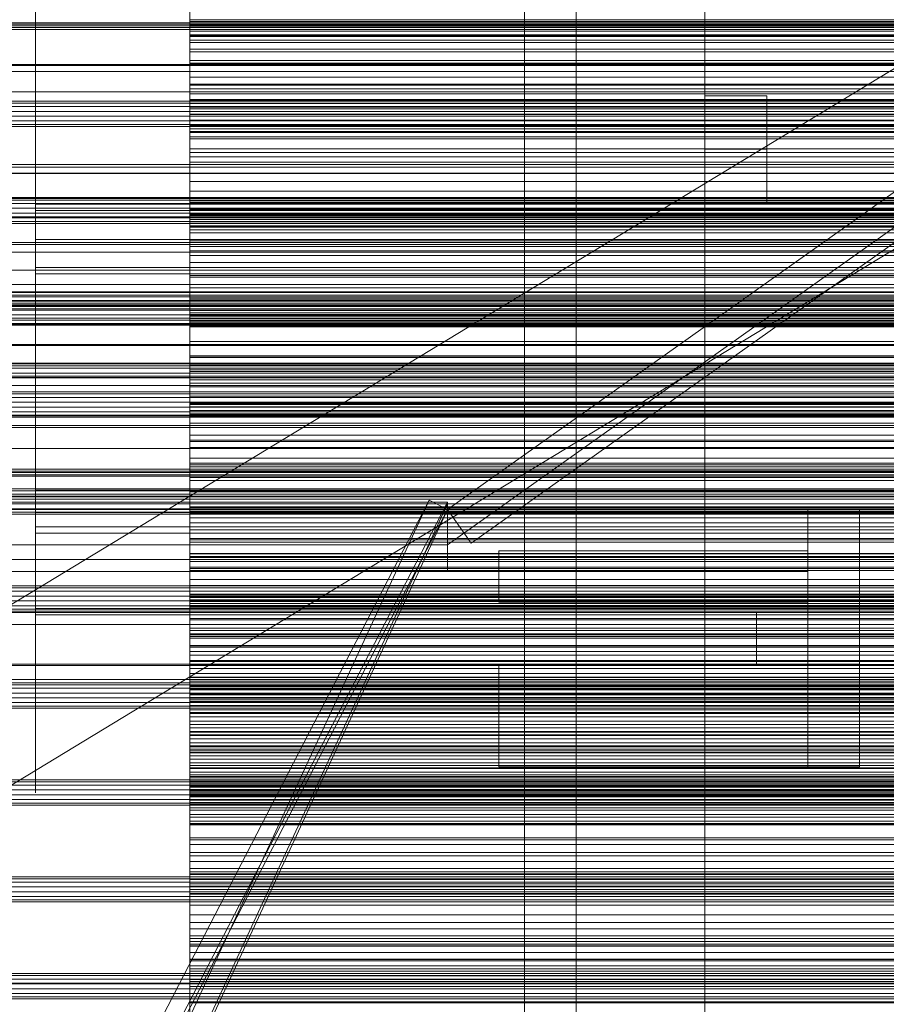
# Model space of a CAD drawing. Header units: millimetres. Extents: x -2233 to 65662, y -50530 to 6847.
# Tile 172 of 256: x 517 to 685, y -34496 to -34305. Entities that reach past the tile are written whole.
import ezdxf

# ---------------------------------------------------------------- set-up
doc = ezdxf.new("R2010")
doc.units = ezdxf.units.MM
for name, color, linetype, lineweight in [('COTAS_O', 1, 'Continuous', 0), ('COTAS_P', 1, 'Continuous', 0), ('frontal_briquetadora', 7, 'Continuous', 0), ('frontal_C03', 7, 'Continuous', 0), ('frontal_mezcladora', 7, 'Continuous', 0), ('frontal_secador', 7, 'Continuous', 0), ('frontal_tolva', 7, 'Continuous', 0), ('frontal_tolva-C01', 7, 'Continuous', 0)]:
    doc.layers.add(name, color=color, linetype=linetype, lineweight=lineweight)
doc.dimstyles.new('R19_100', dxfattribs={"dimtxt": 250, "dimasz": 150, "dimexe": 150, "dimexo": 80, "dimgap": 100, "dimtad": 1, "dimtih": 1, "dimtoh": 1, "dimdsep": 46, "dimcen": 0.09, "dimadec": 0, "dimazin": 0, "dimtfac": 1, "dimtdec": 4, "dimtofl": 0, "dimtmove": 0, "dimatfit": 3, "dimfxl": 1, "dimtolj": 1, "dimtzin": 0, "dimarcsym": 0})

# ---------------------------------------------------------------- blocks, each defined once
blk = doc.blocks.new('DIM_R32_39')
at = {"layer": 'COTAS_O'}
for p, q in [((-1725, -33700), (-1575, -33655)), ((1725, -33700), (1575, -33655)), ((-1725, -34400), (-1725, -33700)), ((-1725, -33700), (1725, -33700)), ((-1725, -33700), (-1575, -33745)), ((1725, -33700), (1575, -33745)), ((1725, -34400), (1725, -33700))]:
    blk.add_line(p, q, dxfattribs=at)
blk.add_text('3450 O', height=250, dxfattribs=at).set_placement((0, -33600))
blk = doc.blocks.new('DIM_R32_40')
at = {"layer": 'COTAS_P'}
for p, q in [((-150, -32200), (550, -32200)), ((550, -32200), (505, -32350)), ((550, -34800), (550, -32200)), ((550, -32200), (595, -32350)), ((550, -34800), (505, -34650)), ((550, -34800), (595, -34650)), ((-150, -34800), (550, -34800))]:
    blk.add_line(p, q, dxfattribs=at)
blk.add_text('2600 P', height=250, rotation=90, dxfattribs=at).set_placement((450, -33500))
blk = doc.blocks.new('DIM_R32_43')
at = {"layer": 'COTAS_O'}
for p, q in [((-650, -34200), (-500, -34155)), ((650, -34200), (500, -34155)), ((-650, -34900), (-650, -34200)), ((-650, -34200), (650, -34200)), ((-650, -34200), (-500, -34245)), ((650, -34200), (500, -34245)), ((650, -34900), (650, -34200))]:
    blk.add_line(p, q, dxfattribs=at)
blk.add_text('1300 O', height=250, dxfattribs=at).set_placement((0, -34100))

msp = doc.modelspace()

# ---------------------------------------------------------------- linework, layer by layer
at = {"layer": 'frontal_briquetadora'}
for p, q in [((520, -34305.022), (520, -34285.658)), ((550, -34285.658), (550, -34305.022)), ((520, -34308.015), (520, -34289.38)), ((520, -34294.119), (520, -34312.503)), ((520, -34294.461), (520, -34313.695)), ((550, -34294.461), (550, -34313.695)), ((520, -34298.812), (520, -34316.9)), ((550, -34298.521), (550, -34312.729)), ((550, -34298.895), (550, -34306.096)), ((550, -34305.169), (550, -34301.069)), ((550, -34308.829), (550, -34301.633)), ((520, -34303.218), (520, -34322.274)), ((550, -34322.274), (550, -34303.218)), ((550, -34303.48), (550, -34304.867)), ((550, -34303.754), (550, -34305.832)), ((550, -34303.865), (550, -34311.057)), ((550, -34307.991), (550, -34303.899)), ((750, -34304.867), (550, -34304.867)), ((550, -34304.867), (550, -34306.059)), ((520, -34324.035), (520, -34305.022)), ((550, -34305.022), (550, -34324.035)), ((550, -34309.256), (550, -34305.169)), ((550, -34305.169), (750, -34305.169)), ((750, -34305.832), (550, -34305.832)), ((550, -34305.832), (550, -34308.091)), ((750, -34306.059), (550, -34306.059)), ((550, -34306.059), (550, -34307.037)), ((550, -34306.096), (550, -34313.283)), ((550, -34306.096), (750, -34306.096)), ((520, -34325.382), (520, -34308.015)), ((750, -34307.037), (550, -34307.037)), ((550, -34307.037), (550, -34307.771)), ((750, -34307.771), (550, -34307.771)), ((550, -34307.771), (550, -34317.573)), ((550, -34322.166), (550, -34307.991)), ((550, -34307.991), (750, -34307.991)), ((750, -34308.091), (550, -34308.091)), ((550, -34308.091), (550, -34310.522)), ((550, -34316.01), (550, -34308.829)), ((550, -34308.829), (750, -34308.829)), ((550, -34313.327), (550, -34309.256)), ((550, -34309.256), (750, -34309.256)), ((750, -34310.522), (550, -34310.522)), ((550, -34310.522), (550, -34320.336)), ((520, -34312.503), (520, -34329.446)), ((550, -34311.057), (550, -34318.233)), ((550, -34311.057), (750, -34311.057)), ((520, -34313.695), (520, -34332.474)), ((550, -34312.729), (550, -34326.728)), ((550, -34312.729), (750, -34312.729)), ((550, -34313.283), (550, -34320.453)), ((550, -34313.283), (750, -34313.283)), ((550, -34317.381), (550, -34313.327)), ((550, -34313.327), (750, -34313.327)), ((550, -34313.695), (550, -34332.474)), ((550, -34329.883), (550, -34316.01)), ((550, -34316.01), (750, -34316.01)), ((520, -34316.9), (520, -34333.379)), ((550, -34331.49), (550, -34317.381)), ((550, -34317.381), (750, -34317.381)), ((750, -34317.573), (550, -34317.573)), ((550, -34317.573), (550, -34319.223)), ((550, -34318.233), (550, -34325.389)), ((550, -34318.233), (750, -34318.233)), ((750, -34319.223), (550, -34319.223)), ((550, -34319.223), (550, -34321.115)), ((750, -34320.336), (550, -34320.336)), ((550, -34320.336), (550, -34321.843)), ((550, -34320.453), (550, -34327.603)), ((550, -34320.453), (750, -34320.453)), ((750, -34321.115), (550, -34321.115)), ((550, -34321.115), (550, -34323.219)), ((750, -34321.843), (550, -34321.843)), ((550, -34321.843), (550, -34323.176)), ((520, -34322.274), (520, -34340.775)), ((520, -34342.473), (520, -34324.035)), ((550, -34336.269), (550, -34322.166)), ((550, -34322.166), (750, -34322.166)), ((550, -34340.775), (550, -34322.274)), ((750, -34323.176), (550, -34323.176)), ((550, -34323.176), (550, -34324.327)), ((750, -34323.219), (550, -34323.219)), ((550, -34323.219), (550, -34325.517)), ((550, -34324.035), (550, -34342.473)), ((520, -34340.813), (520, -34325.382)), ((750, -34324.327), (550, -34324.327)), ((550, -34324.327), (550, -34325.282)), ((750, -34325.282), (550, -34325.282)), ((550, -34325.282), (550, -34326.024)), ((550, -34325.389), (550, -34332.522)), ((550, -34325.389), (750, -34325.389)), ((750, -34325.517), (550, -34325.517)), ((550, -34325.517), (550, -34327.995)), ((750, -34326.024), (550, -34326.024)), ((550, -34326.024), (550, -34326.524)), ((750, -34326.524), (550, -34326.524)), ((550, -34326.524), (550, -34336.266)), ((550, -34326.728), (550, -34339.979)), ((550, -34326.728), (750, -34326.728)), ((550, -34327.603), (550, -34334.728)), ((550, -34327.603), (750, -34327.603)), ((520, -34331.108), (520, -34328.943)), ((520, -34328.943), (520, -34329.216)), ((520, -34329.216), (520, -34331.872)), ((520, -34329.446), (520, -34344.296)), ((750, -34327.995), (550, -34327.995)), ((550, -34327.995), (550, -34330.645)), ((520, -34335.281), (520, -34331.108)), ((550, -34342.887), (550, -34329.883)), ((550, -34329.883), (750, -34329.883)), ((750, -34330.645), (550, -34330.645)), ((550, -34330.645), (550, -34340.399)), ((550, -34345.662), (550, -34331.49)), ((550, -34331.49), (750, -34331.49)), ((520, -34331.872), (520, -34336.387)), ((520, -34332.474), (520, -34350.58)), ((520, -34333.379), (520, -34347.613)), ((550, -34332.474), (550, -34350.58)), ((550, -34332.522), (550, -34346.226)), ((550, -34332.522), (750, -34332.522)), ((520, -34340.638), (520, -34335.281)), ((520, -34337.727), (520, -34335.313)), ((550, -34334.728), (550, -34341.827)), ((550, -34334.728), (750, -34334.728)), ((520, -34336.387), (520, -34341.864)), ((750, -34336.266), (550, -34336.266)), ((550, -34336.266), (550, -34338.137)), ((550, -34349.756), (550, -34336.269)), ((520, -34342.076), (520, -34337.727)), ((750, -34338.137), (550, -34338.137)), ((550, -34338.137), (550, -34340.247)), ((520, -34340.638), (750, -34340.638)), ((520, -34346.115), (520, -34340.638)), ((520, -34340.775), (520, -34358.505)), ((520, -34353.714), (520, -34340.813)), ((550, -34339.979), (550, -34351.973)), ((550, -34339.979), (750, -34339.979)), ((750, -34340.247), (550, -34340.247)), ((550, -34340.247), (550, -34342.568)), ((750, -34340.399), (550, -34340.399)), ((550, -34340.399), (550, -34341.664)), ((550, -34358.505), (550, -34340.775)), ((520, -34343.431), (520, -34341.266)), ((520, -34341.266), (520, -34341.539)), ((520, -34341.539), (520, -34344.196)), ((520, -34341.864), (750, -34341.864)), ((520, -34341.864), (520, -34347.221)), ((520, -34347.5), (520, -34342.076)), ((520, -34360.12), (520, -34342.473)), ((750, -34341.664), (550, -34341.664)), ((550, -34341.664), (550, -34342.757)), ((550, -34341.827), (550, -34348.895)), ((550, -34341.827), (750, -34341.827)), ((550, -34342.473), (550, -34360.12)), ((750, -34342.568), (550, -34342.568)), ((550, -34342.568), (550, -34345.081)), ((750, -34342.757), (550, -34342.757)), ((550, -34342.757), (550, -34343.667)), ((550, -34354.521), (550, -34342.887)), ((550, -34342.887), (750, -34342.887)), ((520, -34347.605), (520, -34343.431)), ((520, -34344.196), (520, -34348.71)), ((520, -34344.296), (520, -34356.484)), ((750, -34343.667), (550, -34343.667)), ((550, -34343.667), (550, -34344.384)), ((750, -34344.384), (550, -34344.384)), ((550, -34344.384), (550, -34344.888)), ((750, -34344.888), (550, -34344.888)), ((550, -34344.888), (550, -34345.152)), ((520, -34350.63), (520, -34346.115)), ((750, -34345.081), (550, -34345.081)), ((550, -34345.081), (550, -34347.772)), ((750, -34345.152), (550, -34345.152)), ((550, -34345.152), (550, -34354.812)), ((550, -34359.353), (550, -34345.662)), ((550, -34345.662), (750, -34345.662)), ((550, -34346.226), (550, -34358.933)), ((550, -34346.226), (750, -34346.226)), ((520, -34347.221), (520, -34351.395)), ((520, -34347.5), (750, -34347.5)), ((520, -34347.5), (520, -34352.924)), ((520, -34352.961), (520, -34347.605)), ((520, -34347.613), (520, -34359.057)), ((520, -34348.71), (520, -34354.188)), ((750, -34347.772), (550, -34347.772)), ((550, -34347.772), (550, -34350.633)), ((550, -34348.895), (550, -34362.398)), ((550, -34348.895), (750, -34348.895)), ((520, -34350.58), (520, -34367.8)), ((520, -34353.287), (520, -34350.63)), ((550, -34362.109), (550, -34349.756)), ((550, -34349.756), (750, -34349.756)), ((550, -34350.58), (550, -34367.8)), ((750, -34350.633), (550, -34350.633)), ((550, -34350.633), (550, -34360.305)), ((520, -34351.395), (520, -34353.559)), ((550, -34351.973), (550, -34362.248)), ((550, -34351.973), (750, -34351.973)), ((520, -34352.924), (520, -34357.273)), ((520, -34352.961), (750, -34352.961)), ((520, -34358.439), (520, -34352.961)), ((520, -34353.559), (520, -34353.287)), ((520, -34363.591), (520, -34353.714)), ((520, -34354.188), (750, -34354.188)), ((520, -34354.188), (520, -34359.544)), ((550, -34364.34), (550, -34354.521)), ((550, -34354.521), (750, -34354.521)), ((520, -34356.484), (520, -34365.54)), ((750, -34354.812), (550, -34354.812)), ((550, -34354.812), (550, -34356.898)), ((520, -34357.273), (520, -34359.687)), ((520, -34362.953), (520, -34358.439)), ((750, -34356.898), (550, -34356.898)), ((550, -34356.898), (550, -34359.222)), ((520, -34358.505), (520, -34375.256)), ((520, -34359.057), (520, -34367.271)), ((520, -34359.544), (520, -34363.718)), ((520, -34376.769), (520, -34360.12)), ((550, -34375.256), (550, -34358.505)), ((550, -34358.933), (550, -34370.153)), ((550, -34358.933), (750, -34358.933)), ((750, -34359.222), (550, -34359.222)), ((550, -34359.222), (550, -34361.754)), ((550, -34372.036), (550, -34359.353)), ((550, -34359.353), (750, -34359.353)), ((550, -34360.12), (550, -34376.769)), ((750, -34360.305), (550, -34360.305)), ((550, -34360.305), (550, -34361.325)), ((750, -34361.325), (550, -34361.325)), ((550, -34361.325), (550, -34362.174)), ((750, -34361.754), (550, -34361.754)), ((550, -34361.754), (550, -34364.475)), ((550, -34372.854), (550, -34362.109)), ((550, -34362.109), (750, -34362.109)), ((750, -34362.174), (550, -34362.174)), ((550, -34362.174), (550, -34362.843)), ((550, -34362.248), (550, -34370.411)), ((550, -34362.248), (750, -34362.248)), ((520, -34365.61), (520, -34362.953)), ((520, -34370.063), (520, -34363.591)), ((520, -34363.718), (520, -34365.883)), ((550, -34362.398), (550, -34374.777)), ((550, -34362.398), (750, -34362.398)), ((750, -34362.843), (550, -34362.843)), ((550, -34362.843), (550, -34363.318)), ((750, -34363.318), (550, -34363.318)), ((550, -34363.318), (550, -34363.583)), ((750, -34363.583), (550, -34363.583)), ((550, -34363.583), (550, -34363.611)), ((750, -34363.611), (550, -34363.611)), ((550, -34363.611), (550, -34373.165)), ((520, -34365.54), (520, -34371.117)), ((520, -34365.883), (520, -34365.61)), ((550, -34371.965), (550, -34364.34)), ((550, -34364.34), (750, -34364.34)), ((750, -34364.475), (550, -34364.475)), ((550, -34364.475), (550, -34367.374)), ((520, -34367.271), (520, -34371.939)), ((520, -34367.8), (520, -34383.931)), ((750, -34367.374), (550, -34367.374)), ((550, -34367.374), (550, -34370.439)), ((550, -34367.8), (550, -34383.931)), ((520, -34372.882), (520, -34370.063)), ((520, -34371.117), (520, -34373)), ((550, -34370.153), (550, -34379.456)), ((550, -34370.153), (750, -34370.153)), ((550, -34370.411), (550, -34376.147)), ((550, -34370.411), (750, -34370.411)), ((750, -34370.439), (550, -34370.439)), ((550, -34370.439), (550, -34380.005)), ((520, -34371.939), (520, -34372.882)), ((550, -34377.104), (550, -34371.965)), ((550, -34371.965), (750, -34371.965)), ((550, -34383.225), (550, -34372.036)), ((550, -34372.036), (750, -34372.036)), ((550, -34381.578), (550, -34372.854)), ((550, -34372.854), (750, -34372.854)), ((750, -34373.165), (550, -34373.165)), ((550, -34373.165), (550, -34375.462)), ((520, -34375.256), (520, -34390.831)), ((550, -34374.777), (550, -34385.556)), ((550, -34374.777), (750, -34374.777)), ((550, -34390.831), (550, -34375.256)), ((750, -34375.462), (550, -34375.462)), ((550, -34375.462), (550, -34377.994)), ((520, -34392.225), (520, -34376.769)), ((550, -34376.147), (550, -34379.236)), ((550, -34376.147), (750, -34376.147)), ((550, -34376.769), (550, -34392.225)), ((550, -34379.559), (550, -34377.104)), ((550, -34377.104), (750, -34377.104)), ((750, -34377.994), (550, -34377.994)), ((550, -34377.994), (550, -34380.73)), ((550, -34379.236), (550, -34379.559)), ((550, -34379.236), (750, -34379.236)), ((550, -34379.456), (550, -34386.483)), ((550, -34379.456), (750, -34379.456)), ((550, -34379.559), (750, -34379.559)), ((750, -34380.005), (550, -34380.005)), ((550, -34380.005), (550, -34380.778)), ((750, -34380.73), (550, -34380.73)), ((550, -34380.73), (550, -34383.655)), ((750, -34380.778), (550, -34380.778)), ((550, -34380.778), (550, -34381.382)), ((750, -34381.382), (550, -34381.382)), ((550, -34381.382), (550, -34381.806)), ((550, -34387.945), (550, -34381.578)), ((550, -34381.578), (750, -34381.578)), ((750, -34381.806), (550, -34381.806)), ((550, -34381.806), (550, -34382.04)), ((550, -34382.066), (550, -34381.857)), ((750, -34381.857), (550, -34381.857)), ((550, -34381.857), (550, -34391.282)), ((750, -34382.04), (550, -34382.04)), ((550, -34382.04), (550, -34382.066)), ((750, -34382.066), (550, -34382.066)), ((550, -34392.488), (550, -34383.225)), ((550, -34383.225), (750, -34383.225)), ((520, -34383.931), (520, -34398.786)), ((520, -34386.721), (520, -34384.557)), ((520, -34384.557), (520, -34384.83)), ((520, -34384.83), (520, -34387.486)), ((750, -34383.655), (550, -34383.655)), ((550, -34383.655), (550, -34386.753)), ((550, -34383.931), (550, -34398.786)), ((520, -34390.895), (520, -34386.721)), ((550, -34385.556), (550, -34394.32)), ((550, -34385.556), (750, -34385.556)), ((550, -34386.483), (550, -34390.966)), ((550, -34386.483), (750, -34386.483)), ((750, -34386.753), (550, -34386.753)), ((550, -34386.753), (550, -34390.016)), ((520, -34387.486), (520, -34392.001)), ((520, -34390.801), (520, -34388.387)), ((550, -34391.711), (550, -34387.945)), ((550, -34387.945), (750, -34387.945)), ((520, -34395.15), (520, -34390.801)), ((520, -34390.831), (520, -34405.049)), ((520, -34396.252), (520, -34390.895)), ((750, -34390.016), (550, -34390.016)), ((550, -34390.016), (550, -34399.452)), ((550, -34405.049), (550, -34390.831)), ((550, -34390.966), (550, -34392.731)), ((550, -34390.966), (750, -34390.966)), ((520, -34393.836), (520, -34391.671)), ((520, -34391.671), (520, -34391.944)), ((520, -34391.944), (520, -34394.601)), ((520, -34392.001), (520, -34397.478)), ((520, -34406.306), (520, -34392.225)), ((750, -34391.282), (550, -34391.282)), ((550, -34391.282), (550, -34393.784)), ((550, -34392.731), (550, -34391.711)), ((550, -34391.711), (750, -34391.711)), ((550, -34392.225), (550, -34406.306)), ((550, -34399.471), (550, -34392.488)), ((550, -34392.488), (750, -34392.488)), ((550, -34392.731), (750, -34392.731)), ((520, -34398.01), (520, -34393.836)), ((520, -34394.601), (520, -34399.115)), ((750, -34393.784), (550, -34393.784)), ((550, -34393.784), (550, -34396.517)), ((550, -34394.32), (550, -34400.733)), ((550, -34394.32), (750, -34394.32)), ((520, -34400.574), (520, -34395.15)), ((520, -34396.252), (750, -34396.252)), ((520, -34401.729), (520, -34396.252)), ((750, -34396.517), (550, -34396.517)), ((550, -34396.517), (550, -34399.453)), ((520, -34397.478), (750, -34397.478)), ((520, -34397.478), (520, -34402.835)), ((520, -34403.366), (520, -34398.01)), ((520, -34398.786), (520, -34412.189)), ((520, -34399.115), (520, -34404.593)), ((550, -34398.786), (550, -34412.189)), ((750, -34399.452), (550, -34399.452)), ((550, -34399.452), (550, -34399.977)), ((550, -34399.453), (550, -34402.572)), ((550, -34403.905), (550, -34399.471)), ((550, -34399.471), (750, -34399.471)), ((550, -34401.617), (550, -34399.621)), ((550, -34399.621), (550, -34400.409)), ((550, -34399.621), (750, -34399.621)), ((550, -34400.29), (550, -34399.845)), ((750, -34399.845), (550, -34399.845)), ((550, -34399.845), (550, -34409.118)), ((750, -34399.977), (550, -34399.977)), ((550, -34399.977), (550, -34400.333)), ((550, -34400.504), (550, -34400.29)), ((750, -34400.29), (550, -34400.29)), ((750, -34400.333), (550, -34400.333)), ((550, -34400.333), (550, -34400.512)), ((550, -34400.409), (550, -34403.95)), ((550, -34400.409), (750, -34400.409)), ((750, -34400.504), (550, -34400.504)), ((750, -34400.512), (550, -34400.512)), ((520, -34400.574), (750, -34400.574)), ((520, -34400.574), (520, -34405.997)), ((520, -34406.244), (520, -34401.729)), ((550, -34400.733), (550, -34404.548)), ((550, -34400.733), (750, -34400.733)), ((550, -34406.32), (550, -34401.617)), ((550, -34401.617), (750, -34401.617)), ((520, -34402.835), (520, -34407.009)), ((520, -34403.366), (750, -34403.366)), ((520, -34408.844), (520, -34403.366)), ((750, -34402.572), (550, -34402.572)), ((550, -34402.572), (550, -34405.863)), ((550, -34405.619), (550, -34403.905)), ((550, -34403.905), (750, -34403.905)), ((550, -34403.95), (550, -34410.109)), ((550, -34403.95), (750, -34403.95)), ((520, -34404.593), (750, -34404.593)), ((520, -34404.593), (520, -34409.949)), ((520, -34405.049), (520, -34417.742)), ((520, -34405.997), (520, -34410.347)), ((520, -34408.9), (520, -34406.244)), ((550, -34404.548), (550, -34405.619)), ((550, -34404.548), (750, -34404.548)), ((550, -34417.742), (550, -34405.049)), ((550, -34405.619), (750, -34405.619)), ((750, -34405.863), (550, -34405.863)), ((550, -34405.863), (550, -34409.315)), ((520, -34418.848), (520, -34406.306)), ((520, -34407.009), (520, -34409.173)), ((520, -34409.682), (520, -34407.517)), ((520, -34407.517), (520, -34407.79)), ((520, -34407.79), (520, -34410.447)), ((520, -34410.227), (520, -34407.813)), ((550, -34406.306), (550, -34418.848)), ((550, -34413.548), (550, -34406.32)), ((550, -34406.32), (750, -34406.32)), ((520, -34413.359), (520, -34408.844)), ((520, -34409.173), (520, -34408.9)), ((520, -34413.856), (520, -34409.682)), ((520, -34409.949), (520, -34414.123)), ((550, -34408.59), (550, -34408.499)), ((550, -34408.499), (550, -34411.183)), ((550, -34408.499), (750, -34408.499)), ((550, -34411.452), (550, -34408.59)), ((550, -34408.59), (750, -34408.59)), ((750, -34409.118), (550, -34409.118)), ((550, -34409.118), (550, -34411.82)), ((750, -34409.315), (550, -34409.315)), ((550, -34409.315), (550, -34418.6)), ((550, -34410.109), (550, -34418.648)), ((550, -34410.109), (750, -34410.109)), ((520, -34414.576), (520, -34410.227)), ((520, -34410.347), (520, -34412.76)), ((520, -34410.447), (520, -34414.961)), ((550, -34411.183), (550, -34416.538)), ((550, -34411.183), (750, -34411.183)), ((550, -34416.974), (550, -34411.452)), ((550, -34411.452), (750, -34411.452)), ((750, -34411.82), (550, -34411.82)), ((550, -34411.82), (550, -34414.748)), ((520, -34412.189), (520, -34423.984)), ((520, -34416.015), (520, -34413.359)), ((520, -34419.212), (520, -34413.856)), ((550, -34412.189), (550, -34423.984)), ((550, -34423.026), (550, -34413.548)), ((550, -34413.548), (750, -34413.548)), ((520, -34414.123), (520, -34416.288)), ((520, -34420), (520, -34414.576)), ((520, -34414.961), (520, -34420.439)), ((750, -34414.748), (550, -34414.748)), ((550, -34414.748), (550, -34417.875)), ((520, -34416.288), (520, -34416.015)), ((520, -34417.742), (520, -34428.761)), ((550, -34418.624), (550, -34416.449)), ((550, -34416.449), (550, -34417.056)), ((550, -34416.449), (750, -34416.449)), ((550, -34416.538), (550, -34424.359)), ((550, -34416.538), (750, -34416.538)), ((550, -34424.945), (550, -34416.974)), ((550, -34416.974), (750, -34416.974)), ((550, -34417.056), (550, -34420.421)), ((550, -34417.056), (750, -34417.056)), ((550, -34418.213), (550, -34417.532)), ((750, -34417.532), (550, -34417.532)), ((550, -34417.532), (550, -34426.632)), ((550, -34428.761), (550, -34417.742)), ((520, -34429.704), (520, -34418.848)), ((520, -34419.212), (750, -34419.212)), ((520, -34424.69), (520, -34419.212)), ((750, -34417.875), (550, -34417.875)), ((550, -34417.875), (550, -34421.182)), ((550, -34418.665), (550, -34418.213)), ((750, -34418.213), (550, -34418.213)), ((750, -34418.6), (550, -34418.6)), ((550, -34418.6), (550, -34418.874)), ((550, -34423.497), (550, -34418.624)), ((550, -34418.624), (750, -34418.624)), ((550, -34418.648), (550, -34421.417)), ((550, -34418.648), (750, -34418.648)), ((550, -34418.916), (550, -34418.665)), ((750, -34418.665), (550, -34418.665)), ((550, -34418.848), (550, -34429.704)), ((750, -34418.874), (550, -34418.874)), ((550, -34418.874), (550, -34418.982)), ((550, -34418.982), (550, -34418.916)), ((750, -34418.916), (550, -34418.916)), ((750, -34418.982), (550, -34418.982)), ((520, -34420), (750, -34420)), ((520, -34420), (520, -34425.424)), ((520, -34420.439), (750, -34420.439)), ((520, -34420.439), (520, -34425.795)), ((550, -34420.421), (550, -34426.416)), ((550, -34420.421), (750, -34420.421)), ((750, -34421.182), (550, -34421.182)), ((550, -34421.182), (550, -34424.657)), ((550, -34421.417), (550, -34424.121)), ((550, -34421.417), (750, -34421.417)), ((550, -34434.387), (550, -34423.026)), ((550, -34423.026), (750, -34423.026)), ((550, -34430.882), (550, -34423.497)), ((550, -34423.497), (750, -34423.497)), ((520, -34423.984), (520, -34434.032)), ((520, -34429.204), (520, -34424.69)), ((550, -34423.984), (550, -34434.032)), ((550, -34424.121), (550, -34426.757)), ((550, -34424.121), (750, -34424.121)), ((550, -34424.359), (550, -34434.344)), ((550, -34424.359), (750, -34424.359)), ((750, -34424.657), (550, -34424.657)), ((550, -34424.657), (550, -34428.29)), ((550, -34427.56), (550, -34424.945)), ((550, -34424.945), (750, -34424.945)), ((520, -34425.424), (520, -34429.773)), ((520, -34425.795), (520, -34429.969)), ((550, -34426.416), (550, -34434.809)), ((550, -34426.416), (750, -34426.416)), ((750, -34426.632), (550, -34426.632)), ((550, -34426.632), (550, -34429.526)), ((550, -34426.757), (550, -34429.325)), ((550, -34426.757), (750, -34426.757)), ((520, -34428.761), (520, -34437.978)), ((520, -34431.861), (520, -34429.204)), ((550, -34430.107), (550, -34427.56)), ((550, -34427.56), (750, -34427.56)), ((750, -34428.29), (550, -34428.29)), ((550, -34428.29), (550, -34437.401)), ((550, -34437.978), (550, -34428.761)), ((520, -34438.745), (520, -34429.704)), ((520, -34429.773), (520, -34432.187)), ((520, -34429.969), (520, -34432.134)), ((550, -34429.325), (550, -34431.823)), ((550, -34429.325), (750, -34429.325)), ((750, -34429.526), (550, -34429.526)), ((550, -34429.526), (550, -34432.642)), ((550, -34429.704), (550, -34438.745)), ((550, -34432.583), (550, -34430.107)), ((550, -34430.107), (750, -34430.107)), ((550, -34433.336), (550, -34430.882)), ((550, -34430.882), (750, -34430.882)), ((520, -34432.134), (520, -34431.861)), ((550, -34431.823), (550, -34434.25)), ((550, -34431.823), (750, -34431.823)), ((550, -34434.988), (550, -34432.583)), ((550, -34432.583), (750, -34432.583)), ((750, -34432.642), (550, -34432.642)), ((550, -34432.642), (550, -34435.953)), ((520, -34434.032), (520, -34442.216)), ((550, -34435.719), (550, -34433.336)), ((550, -34433.336), (750, -34433.336)), ((550, -34434.032), (550, -34442.216)), ((550, -34434.25), (550, -34436.605)), ((550, -34434.25), (750, -34434.25)), ((550, -34434.344), (550, -34446.111)), ((550, -34434.344), (750, -34434.344)), ((550, -34447.196), (550, -34434.387)), ((550, -34434.387), (750, -34434.387)), ((550, -34434.809), (550, -34445.279)), ((550, -34434.809), (750, -34434.809)), ((550, -34435.79), (550, -34434.876)), ((750, -34434.876), (550, -34434.876)), ((550, -34434.876), (550, -34443.78)), ((550, -34437.321), (550, -34434.988)), ((550, -34434.988), (750, -34434.988)), ((550, -34438.029), (550, -34435.719)), ((550, -34435.719), (750, -34435.719)), ((550, -34436.481), (550, -34435.79)), ((750, -34435.79), (550, -34435.79)), ((750, -34435.953), (550, -34435.953)), ((550, -34435.953), (550, -34439.44)), ((550, -34436.973), (550, -34436.481)), ((750, -34436.481), (550, -34436.481)), ((550, -34436.605), (550, -34438.887)), ((550, -34436.605), (750, -34436.605)), ((520, -34437.978), (520, -34445.284)), ((520, -34445.867), (520, -34438.745)), ((550, -34437.284), (550, -34436.973)), ((750, -34436.973), (550, -34436.973)), ((550, -34437.424), (550, -34437.284)), ((750, -34437.284), (550, -34437.284)), ((550, -34439.58), (550, -34437.321)), ((550, -34437.321), (750, -34437.321)), ((750, -34437.401), (550, -34437.401)), ((550, -34437.401), (550, -34437.424)), ((750, -34437.424), (550, -34437.424)), ((550, -34445.284), (550, -34437.978)), ((550, -34440.265), (550, -34438.029)), ((550, -34438.029), (750, -34438.029)), ((550, -34438.745), (550, -34445.867)), ((550, -34438.887), (550, -34441.096)), ((550, -34438.887), (750, -34438.887)), ((750, -34439.44), (550, -34439.44)), ((550, -34439.44), (550, -34443.091)), ((550, -34441.765), (550, -34439.58)), ((550, -34439.58), (750, -34439.58)), ((550, -34442.427), (550, -34440.265)), ((550, -34440.265), (750, -34440.265)), ((520, -34442.216), (520, -34448.439)), ((550, -34441.096), (550, -34443.229)), ((550, -34441.096), (750, -34441.096)), ((550, -34443.875), (550, -34441.765)), ((550, -34441.765), (750, -34441.765)), ((550, -34442.216), (550, -34448.439)), ((550, -34444.514), (550, -34442.427)), ((550, -34442.427), (750, -34442.427)), ((750, -34443.091), (550, -34443.091)), ((550, -34443.091), (550, -34446.897)), ((550, -34443.229), (550, -34445.286)), ((550, -34443.229), (750, -34443.229)), ((750, -34443.78), (550, -34443.78)), ((550, -34443.78), (550, -34446.86)), ((550, -34445.909), (550, -34443.875)), ((550, -34443.875), (750, -34443.875)), ((550, -34446.523), (550, -34444.514)), ((550, -34444.514), (750, -34444.514)), ((520, -34445.284), (520, -34450.593)), ((520, -34450.986), (520, -34445.867)), ((550, -34445.279), (550, -34457.423)), ((550, -34445.279), (750, -34445.279)), ((550, -34450.593), (550, -34445.284)), ((550, -34445.286), (550, -34447.267)), ((550, -34445.286), (750, -34445.286)), ((550, -34445.867), (550, -34450.986)), ((550, -34447.865), (550, -34445.909)), ((550, -34445.909), (750, -34445.909)), ((550, -34446.111), (550, -34459.207)), ((550, -34446.111), (750, -34446.111)), ((550, -34448.456), (550, -34446.523)), ((550, -34446.523), (750, -34446.523)), ((750, -34446.86), (550, -34446.86)), ((550, -34446.86), (550, -34450.157)), ((750, -34446.897), (550, -34446.897)), ((550, -34446.897), (550, -34455.811)), ((550, -34460.96), (550, -34447.196)), ((550, -34447.196), (750, -34447.196)), ((550, -34447.267), (550, -34449.169)), ((550, -34447.267), (750, -34447.267)), ((550, -34449.743), (550, -34447.865)), ((550, -34447.865), (750, -34447.865)), ((520, -34448.439), (520, -34452.629)), ((550, -34448.439), (550, -34452.629)), ((550, -34450.31), (550, -34448.456)), ((550, -34448.456), (750, -34448.456)), ((550, -34449.169), (550, -34450.993)), ((550, -34449.169), (750, -34449.169)), ((550, -34451.543), (550, -34449.743)), ((550, -34449.743), (750, -34449.743)), ((750, -34450.157), (550, -34450.157)), ((550, -34450.157), (550, -34453.643)), ((520, -34450.593), (520, -34453.844)), ((520, -34454.041), (520, -34450.986)), ((550, -34452.084), (550, -34450.31)), ((550, -34450.31), (750, -34450.31)), ((550, -34453.844), (550, -34450.593)), ((550, -34450.986), (550, -34454.041)), ((550, -34450.993), (550, -34452.738)), ((550, -34450.993), (750, -34450.993)), ((550, -34453.263), (550, -34451.543)), ((550, -34451.543), (750, -34451.543)), ((550, -34452.98), (550, -34451.835)), ((750, -34451.835), (550, -34451.835)), ((550, -34451.835), (550, -34460.521)), ((550, -34453.779), (550, -34452.084)), ((550, -34452.084), (750, -34452.084)), ((520, -34452.629), (520, -34454.736)), ((520, -34453.844), (520, -34454.998)), ((520, -34454.998), (520, -34454.041)), ((550, -34452.629), (550, -34454.736)), ((550, -34452.738), (550, -34454.402)), ((550, -34452.738), (750, -34452.738)), ((550, -34453.907), (550, -34452.98)), ((750, -34452.98), (550, -34452.98)), ((550, -34454.902), (550, -34453.263)), ((550, -34453.263), (750, -34453.263)), ((750, -34453.643), (550, -34453.643)), ((550, -34453.643), (550, -34457.302)), ((550, -34455.393), (550, -34453.779)), ((550, -34453.779), (750, -34453.779)), ((550, -34454.998), (550, -34453.844)), ((550, -34454.64), (550, -34453.907)), ((750, -34453.907), (550, -34453.907)), ((550, -34454.041), (550, -34454.998)), ((550, -34454.402), (550, -34461.227)), ((550, -34454.402), (750, -34454.402)), ((550, -34455.196), (550, -34454.64)), ((750, -34454.64), (550, -34454.64)), ((550, -34456.46), (550, -34454.902)), ((550, -34454.902), (750, -34454.902)), ((550, -34455.583), (550, -34455.196)), ((750, -34455.196), (550, -34455.196)), ((550, -34456.926), (550, -34455.393)), ((550, -34455.393), (750, -34455.393)), ((550, -34455.811), (550, -34455.583)), ((750, -34455.583), (550, -34455.583)), ((750, -34455.811), (550, -34455.811)), ((550, -34457.936), (550, -34456.46)), ((550, -34456.46), (750, -34456.46)), ((550, -34458.377), (550, -34456.926)), ((550, -34456.926), (750, -34456.926)), ((750, -34457.302), (550, -34457.302)), ((550, -34457.302), (550, -34461.12)), ((550, -34457.423), (550, -34470.774)), ((550, -34457.423), (750, -34457.423)), ((550, -34464.14), (550, -34457.936)), ((550, -34457.936), (750, -34457.936)), ((550, -34459.744), (550, -34458.377)), ((550, -34458.377), (750, -34458.377)), ((550, -34459.207), (550, -34473.128)), ((550, -34459.207), (750, -34459.207)), ((550, -34461.029), (550, -34459.744)), ((550, -34459.744), (750, -34459.744)), ((750, -34460.521), (550, -34460.521)), ((550, -34460.521), (550, -34463.78)), ((550, -34475.151), (550, -34460.96)), ((550, -34460.96), (750, -34460.96)), ((550, -34466.598), (550, -34461.029)), ((550, -34461.029), (750, -34461.029)), ((750, -34461.12), (550, -34461.12)), ((550, -34461.12), (550, -34465.089)), ((550, -34461.227), (550, -34470.352)), ((550, -34461.227), (750, -34461.227)), ((750, -34463.78), (550, -34463.78)), ((550, -34463.78), (550, -34467.249)), ((550, -34472.72), (550, -34464.14)), ((550, -34464.14), (750, -34464.14)), ((750, -34465.089), (550, -34465.089)), ((550, -34465.089), (550, -34473.786)), ((550, -34474.612), (550, -34466.598)), ((550, -34466.598), (750, -34466.598)), ((750, -34467.249), (550, -34467.249)), ((550, -34467.249), (550, -34470.903)), ((550, -34469.742), (550, -34468.368)), ((750, -34468.368), (550, -34468.368)), ((550, -34468.368), (550, -34476.816)), ((550, -34470.902), (550, -34469.742)), ((750, -34469.742), (550, -34469.742)), ((550, -34470.352), (550, -34481.428)), ((550, -34470.352), (750, -34470.352)), ((550, -34470.774), (550, -34484.819)), ((550, -34470.774), (750, -34470.774)), ((550, -34471.874), (550, -34470.902)), ((750, -34470.902), (550, -34470.902)), ((550, -34470.903), (550, -34474.725)), ((550, -34472.673), (550, -34471.874)), ((750, -34471.874), (550, -34471.874)), ((550, -34473.307), (550, -34472.673)), ((750, -34472.673), (550, -34472.673)), ((550, -34483.346), (550, -34472.72)), ((550, -34472.72), (750, -34472.72)), ((550, -34473.128), (550, -34487.34)), ((550, -34473.128), (750, -34473.128)), ((550, -34473.786), (550, -34473.307)), ((750, -34473.307), (550, -34473.307)), ((750, -34473.786), (550, -34473.786)), ((550, -34484.762), (550, -34474.612)), ((550, -34474.612), (750, -34474.612)), ((750, -34474.725), (550, -34474.725)), ((550, -34474.725), (550, -34478.701)), ((550, -34489.222), (550, -34475.151)), ((550, -34475.151), (750, -34475.151)), ((750, -34476.816), (550, -34476.816)), ((550, -34476.816), (550, -34480.245)), ((750, -34478.701), (550, -34478.701)), ((550, -34478.701), (550, -34482.823)), ((750, -34480.245), (550, -34480.245)), ((550, -34480.245), (550, -34483.879)), ((550, -34481.428), (550, -34494.029)), ((550, -34481.428), (750, -34481.428)), ((750, -34482.823), (550, -34482.823)), ((550, -34482.823), (550, -34491.281)), ((550, -34495.609), (550, -34483.346)), ((550, -34483.346), (750, -34483.346)), ((750, -34483.879), (550, -34483.879)), ((550, -34483.879), (550, -34487.691)), ((550, -34486.034), (550, -34484.435)), ((750, -34484.435), (550, -34484.435)), ((550, -34484.435), (550, -34492.624)), ((550, -34496.657), (550, -34484.762)), ((550, -34484.762), (750, -34484.762)), ((550, -34484.819), (550, -34499.018)), ((550, -34484.819), (750, -34484.819)), ((550, -34487.426), (550, -34486.034)), ((750, -34486.034), (550, -34486.034)), ((550, -34487.34), (550, -34501.297)), ((550, -34487.34), (750, -34487.34)), ((550, -34488.634), (550, -34487.426)), ((750, -34487.426), (550, -34487.426)), ((750, -34487.691), (550, -34487.691)), ((550, -34487.691), (550, -34491.666)), ((550, -34489.674), (550, -34488.634)), ((750, -34488.634), (550, -34488.634)), ((550, -34502.634), (550, -34489.222)), ((550, -34489.222), (750, -34489.222)), ((550, -34490.554), (550, -34489.674)), ((750, -34489.674), (550, -34489.674)), ((550, -34491.281), (550, -34490.554)), ((750, -34490.554), (550, -34490.554)), ((750, -34491.281), (550, -34491.281)), ((750, -34491.666), (550, -34491.666)), ((550, -34491.666), (550, -34495.791)), ((750, -34492.624), (550, -34492.624)), ((550, -34492.624), (550, -34496.216)), ((550, -34494.029), (550, -34507.67)), ((550, -34494.029), (750, -34494.029)), ((550, -34509.038), (550, -34495.609)), ((550, -34495.609), (750, -34495.609)), ((750, -34495.791), (550, -34495.791)), ((550, -34495.791), (550, -34500.057))]:
    msp.add_line(p, q, dxfattribs=at)
at = {"layer": 'frontal_C03'}
for p, q in [((-1422.787, -35595.6), (1407.213, -33876.74)), ((-1407.213, -35621.241), (1422.787, -33902.381)), ((1250, -34305.668), (-1250, -34305.668)), ((1250, -34306.334), (-1250, -34306.334)), ((1250, -34306.72), (-1250, -34306.72)), ((1250, -34320.643), (-1250, -34320.643)), ((1250, -34321.03), (-1250, -34321.03)), ((1250, -34321.695), (-1250, -34321.695)), ((-1250, -34322.628), (1250, -34322.628)), ((1250, -34323.57), (-1250, -34323.57)), ((1250, -34324.502), (-1250, -34324.502)), ((1250, -34325.168), (-1250, -34325.168)), ((1250, -34325.554), (-1250, -34325.554)), ((1250, -34334.641), (-1250, -34334.641)), ((1250, -34334.727), (-1250, -34334.727)), ((1250, -34339.34), (-1250, -34339.34)), ((1250, -34339.477), (-1250, -34339.477)), ((1250, -34339.585), (-1250, -34339.585)), ((1250, -34339.863), (-1250, -34339.863)), ((1250, -34340.529), (-1250, -34340.529)), ((-1250, -34341.462), (1250, -34341.462)), ((1250, -34342.403), (-1250, -34342.403)), ((1250, -34343.336), (-1250, -34343.336)), ((1250, -34344.002), (-1250, -34344.002)), ((1250, -34344.388), (-1250, -34344.388)), ((1250, -34348.108), (-1250, -34348.108)), ((1250, -34348.474), (-1250, -34348.474)), ((1496, -34356.248), (-1496, -34356.248)), ((1496, -34356.275), (-1496, -34356.275)), ((1496, -34357.716), (-1496, -34357.716)), ((1496, -34357.792), (-1496, -34357.792)), ((1250, -34358.311), (-1250, -34358.311)), ((1250, -34358.697), (-1250, -34358.697)), ((1250, -34359.363), (-1250, -34359.363)), ((1250, -34359.61), (-1250, -34359.61)), ((-1250, -34360.042), (1250, -34360.042)), ((-1250, -34360.296), (1250, -34360.296)), ((1496, -34360.456), (-1496, -34360.456)), ((1496, -34360.57), (-1496, -34360.57)), ((1250, -34361.237), (-1250, -34361.237)), ((1250, -34362.17), (-1250, -34362.17)), ((1496, -34364.05), (-1496, -34364.05)), ((-1496, -34364.185), (1496, -34364.185)), ((1250, -34362.835), (-1250, -34362.835)), ((1250, -34363.222), (-1250, -34363.222)), ((1496, -34367.952), (-1496, -34367.952)), ((1496, -34368.087), (-1496, -34368.087)), ((1496, -34371.567), (-1496, -34371.567)), ((1496, -34371.682), (-1496, -34371.682)), ((1250, -34372.096), (-1250, -34372.096)), ((1250, -34372.527), (-1250, -34372.527)), ((1496, -34374.345), (-1496, -34374.345)), ((1496, -34374.421), (-1496, -34374.421)), ((1496, -34375.863), (-1496, -34375.863)), ((1496, -34375.89), (-1496, -34375.89)), ((1250, -34377.145), (-1250, -34377.145)), ((1250, -34377.531), (-1250, -34377.531)), ((1250, -34378.197), (-1250, -34378.197)), ((-1250, -34379.129), (1250, -34379.129)), ((1250, -34380.071), (-1250, -34380.071)), ((1250, -34381.004), (-1250, -34381.004)), ((1250, -34381.669), (-1250, -34381.669)), ((1250, -34382.056), (-1250, -34382.056)), ((1250, -34383.664), (-1250, -34383.664)), ((1250, -34384.03), (-1250, -34384.03)), ((1250, -34392.553), (-1250, -34392.553)), ((1250, -34392.797), (-1250, -34392.797)), ((1250, -34395.979), (-1250, -34395.979)), ((1250, -34396.365), (-1250, -34396.365)), ((1250, -34397.031), (-1250, -34397.031)), ((1250, -34397.41), (-1250, -34397.41)), ((1250, -34397.496), (-1250, -34397.496)), ((-1250, -34397.963), (1250, -34397.963)), ((1250, -34398.905), (-1250, -34398.905)), ((1250, -34399.837), (-1250, -34399.837)), ((1250, -34400.503), (-1250, -34400.503)), ((1250, -34400.889), (-1250, -34400.889)), ((1250, -34414.813), (-1250, -34414.813)), ((1250, -34415.199), (-1250, -34415.199)), ((1250, -34415.865), (-1250, -34415.865)), ((-1250, -34416.797), (1250, -34416.797)), ((1250, -34417.739), (-1250, -34417.739)), ((1250, -34418.671), (-1250, -34418.671)), ((1250, -34419.337), (-1250, -34419.337)), ((1250, -34419.723), (-1250, -34419.723)), ((1250, -34433.647), (-1250, -34433.647)), ((1250, -34434.033), (-1250, -34434.033)), ((1250, -34434.699), (-1250, -34434.699)), ((-1250, -34435.631), (1250, -34435.631)), ((1250, -34436.573), (-1250, -34436.573)), ((1250, -34437.505), (-1250, -34437.505)), ((1250, -34438.171), (-1250, -34438.171)), ((1250, -34438.557), (-1250, -34438.557)), ((1250, -34452.481), (-1250, -34452.481)), ((1250, -34452.867), (-1250, -34452.867)), ((1250, -34453.533), (-1250, -34453.533)), ((-1250, -34454.465), (1250, -34454.465)), ((1250, -34455.407), (-1250, -34455.407)), ((1250, -34456.339), (-1250, -34456.339)), ((1250, -34457.005), (-1250, -34457.005)), ((1250, -34457.391), (-1250, -34457.391)), ((1250, -34471.314), (-1250, -34471.314)), ((1250, -34471.701), (-1250, -34471.701)), ((1250, -34472.367), (-1250, -34472.367)), ((-1250, -34473.299), (1250, -34473.299)), ((1250, -34474.241), (-1250, -34474.241)), ((1250, -34475.173), (-1250, -34475.173)), ((1250, -34475.839), (-1250, -34475.839)), ((1250, -34476.225), (-1250, -34476.225)), ((1250, -34490.148), (-1250, -34490.148)), ((1250, -34490.535), (-1250, -34490.535)), ((1250, -34491.2), (-1250, -34491.2)), ((-1250, -34492.133), (1250, -34492.133)), ((1250, -34493.074), (-1250, -34493.074)), ((1250, -34494.007), (-1250, -34494.007)), ((1250, -34494.673), (-1250, -34494.673)), ((1250, -34495.059), (-1250, -34495.059))]:
    msp.add_line(p, q, dxfattribs=at)
at = {"layer": 'frontal_mezcladora'}
for p, q in [((625, -34725), (625, -33700)), ((650, -34725), (650, -33700)), ((615, -34760), (615, -33730)), ((625, -34725), (625, -33730)), ((650, -34760), (650, -33730)), ((650, -34330), (650, -34319.608)), ((650, -34319.608), (662, -34319.608)), ((662, -34330), (662, -34319.608)), ((650, -34340.392), (650, -34330)), ((662, -34330), (650, -34330)), ((662, -34330), (662, -34340.392)), ((650, -34340.392), (662, -34340.392))]:
    msp.add_line(p, q, dxfattribs=at)
at = {"layer": 'frontal_secador'}
for p, q in [((1250, -34305.455), (-1250, -34305.455)), ((1250, -34306), (-1250, -34306)), ((1360, -34313.5), (-1360, -34313.5)), ((1250, -34313.75), (-1250, -34313.75)), ((1360, -34314.863), (-1360, -34314.863)), ((1360, -34318.859), (-1360, -34318.859)), ((1360, -34325.216), (-1360, -34325.216)), ((1360, -34333.5), (-1360, -34333.5)), ((1250, -34332.924), (-1250, -34332.924)), ((1360, -34343.147), (-1360, -34343.147)), ((-1360, -34353.5), (1360, -34353.5)), ((-1250, -34353.5), (1250, -34353.5)), ((1360, -34363.853), (-1360, -34363.853)), ((1360, -34373.5), (-1360, -34373.5)), ((1250, -34374.076), (-1250, -34374.076)), ((1360, -34381.784), (-1360, -34381.784)), ((1360, -34388.141), (-1360, -34388.141)), ((1360, -34392.137), (-1360, -34392.137)), ((1360, -34393.5), (-1360, -34393.5)), ((1250, -34393.25), (-1250, -34393.25)), ((1250, -34409.715), (-1250, -34409.715)), ((1250, -34422.349), (-1250, -34422.349)), ((1250, -34430.291), (-1250, -34430.291)), ((1250, -34433), (-1250, -34433))]:
    msp.add_line(p, q, dxfattribs=at)
at = {"layer": 'frontal_tolva'}
for p, q in [((1725, -33600), (600, -34400)), ((604.636, -34406.52), (1729.636, -33606.52)), ((600, -34406.849), (1725, -33606.849)), ((-1821.5, -34350), (1821.5, -34350)), ((-1821.5, -34361), (1821.5, -34361)), ((-670, -34400), (670, -34400)), ((600, -34400), (-600, -34400)), ((600, -34400), (600, -34406.849)), ((600, -34400), (604.636, -34406.52)), ((600, -34400), (670, -34400)), ((600, -34412), (600, -34400)), ((670, -34400), (680, -34400)), ((670, -34450), (670, -34400)), ((670, -34412), (670, -34400)), ((680, -34450), (680, -34400)), ((-600, -34406.849), (600, -34406.849)), ((610, -34408), (670, -34408)), ((610, -34418), (610, -34408)), ((670, -34418), (670, -34408)), ((-670, -34412), (670, -34412)), ((600, -34412), (670, -34412)), ((610, -34418), (670, -34418)), ((-660, -34420), (660, -34420)), ((660, -34430), (660, -34420)), ((-660, -34430), (660, -34430)), ((610, -34430), (680, -34430)), ((610, -34450), (610, -34430)), ((680, -34450), (680, -34430)), ((610, -34450), (680, -34450)), ((670, -34450), (680, -34450)), ((-1821.5, -34492), (1821.5, -34492))]:
    msp.add_line(p, q, dxfattribs=at)
at = {"layer": 'frontal_tolva-C01'}
for p, q in [((-600, -34398.584), (600, -34398.584)), ((596.446, -34398.164), (221.446, -35208.338)), ((221.446, -35124.153), (596.446, -34398.164)), ((600, -34398.584), (225, -35124.573)), ((600, -34400), (596.446, -34398.164)), ((600, -34400), (600, -34398.584)), ((600, -34398.876), (-600, -34398.876)), ((600, -34400), (-600, -34400)), ((225, -35209.05), (600, -34398.876)), ((225, -35125.989), (600, -34400)), ((225, -35210.174), (600, -34400)), ((600, -34398.876), (600, -34400))]:
    msp.add_line(p, q, dxfattribs=at)

# ---------------------------------------------------------------- dimensions: what is measured, and where the dimension line sits
at = {"layer": 'COTAS_O'}
for p1, p2, picture, middle in [((-1725, -34400), (1725, -34400), 'DIM_R32_39', (0, -33700)), ((-650, -34900), (650, -34900), 'DIM_R32_43', (0, -34200))]:
    dim = msp.add_aligned_dim(p1=p1, p2=p2, distance=700, text='<> O', dimstyle='R19_100', dxfattribs=at)
    dim.commit()
    dim.dimension.update_dxf_attribs({"geometry": picture, "text_midpoint": middle})
at = {"layer": 'COTAS_P'}
dim = msp.add_aligned_dim(p1=(-150, -34800), p2=(-150, -32200), distance=-700, text='<> P', dimstyle='R19_100', dxfattribs=at)
dim.commit()
dim.dimension.update_dxf_attribs({"geometry": 'DIM_R32_40', "text_midpoint": (550, -33500)})

doc.saveas('drawing.dxf')
